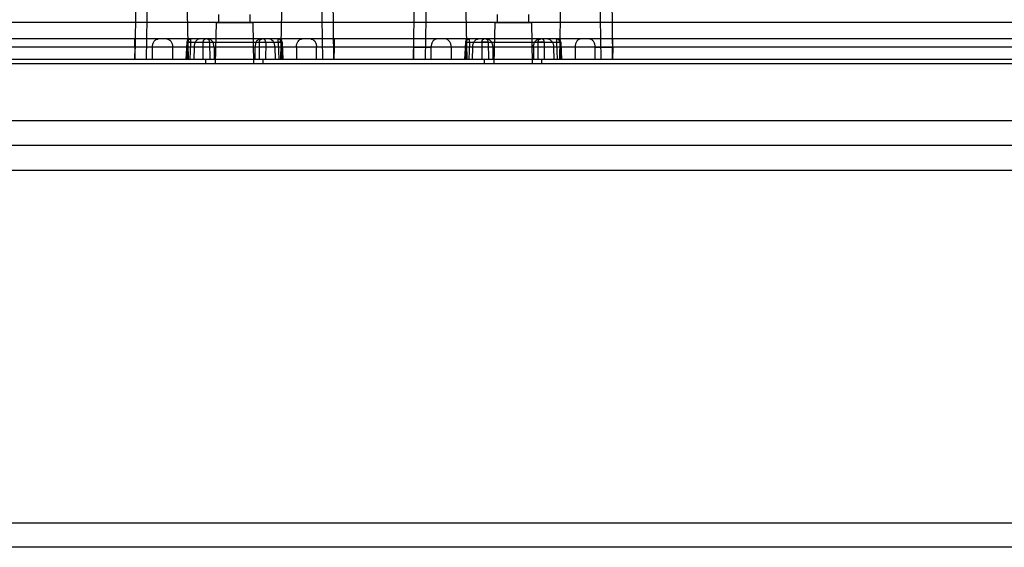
# Model space of a CAD drawing. Header units: millimetres. Extents: x 44 to 341, y 169 to 361.
# Tile 6 of 12: x 146 to 267, y 169 to 233. Entities that reach past the tile are written whole.
import ezdxf

# ---------------------------------------------------------------- set-up
doc = ezdxf.new("R2010")
doc.units = ezdxf.units.MM
doc.header["$LTSCALE"] = 34.457682
doc.layers.get('0').update_dxf_attribs({"linetype": 'CONTINUOUS'})

msp = doc.modelspace()

# ---------------------------------------------------------------- linework, layer by layer
at = {"color": 7, "linetype": 'Continuous'}
for p, q in [((165.07, 327.57), (166.91, 228.05)), ((178.23, 228.05), (180.07, 327.57)), ((197.37, 327.57), (195.84, 228.05)), ((199.07, 327.57), (200.91, 228.05)), ((214.07, 327.57), (212.23, 228.05)), ((217.3, 228.05), (215.77, 327.57)), ((161.9, 323.55), (160.43, 228.05)), ((161.84, 228.05), (163.31, 323.55)), ((181.83, 323.55), (183.3, 228.05)), ((184.71, 228.05), (183.24, 323.55)), ((194.43, 228.05), (195.89, 323.08)), ((217.25, 323.08), (218.71, 228.05)), ((170.67, 232.55), (170.65, 233.55)), ((174.47, 232.55), (174.49, 233.55)), ((204.67, 232.55), (204.65, 233.55)), ((208.47, 232.55), (208.49, 233.55)), ((325.36, 232.57), (58.99, 232.57)), ((170.32, 232.55), (170.23, 227.55)), ((170.32, 232.55), (174.82, 232.55)), ((174.82, 232.55), (174.91, 227.55)), ((204.32, 232.55), (204.23, 227.55)), ((204.32, 232.55), (208.82, 232.55)), ((208.82, 232.55), (208.91, 227.55)), ((324.53, 230.55), (47.3, 230.55)), ((308.41, 229.57), (75.24, 229.57)), ((160.42, 229.57), (160.42, 230.55)), ((160.42, 229.57), (160.43, 228.05)), ((160.43, 228.05), (160.44, 229.57)), ((160.44, 230.55), (160.44, 229.57)), ((162.55, 228.05), (162.56, 229.57)), ((165.01, 229.57), (165.02, 228.05)), ((166.74, 230.17), (166.65, 228.05)), ((166.89, 230.16), (166.8, 228.05)), ((166.89, 230.16), (178.25, 230.16)), ((167.15, 228.05), (167.24, 230.16)), ((167.24, 230.16), (167.24, 230.55)), ((167.64, 229.57), (167.62, 228.05)), ((168.77, 228.05), (168.76, 230.16)), ((169.54, 230.16), (169.55, 228.05)), ((170.08, 229.57), (170.09, 228.05)), ((175.06, 229.57), (175.05, 228.05)), ((175.59, 230.16), (175.58, 228.05)), ((176.38, 230.16), (176.37, 228.05)), ((177.5, 229.57), (177.52, 228.05)), ((177.89, 230.16), (177.89, 230.55)), ((177.89, 230.16), (177.98, 228.05)), ((178.25, 230.16), (178.34, 228.05)), ((178.39, 230.17), (178.48, 228.05)), ((180.13, 229.57), (180.12, 228.05)), ((182.59, 228.05), (182.58, 229.57)), ((184.7, 229.57), (184.7, 230.55)), ((184.71, 228.05), (184.7, 229.57)), ((184.72, 229.57), (184.71, 228.05)), ((184.72, 230.55), (184.72, 229.57)), ((194.42, 230.55), (194.42, 229.57)), ((194.42, 229.57), (194.43, 228.05)), ((194.43, 228.05), (194.44, 229.57)), ((194.44, 229.57), (194.44, 230.55)), ((196.55, 228.05), (196.56, 229.57)), ((199.01, 229.57), (199.02, 228.05)), ((200.74, 230.17), (200.65, 228.05)), ((200.8, 228.05), (200.89, 230.16)), ((200.89, 230.16), (212.25, 230.16)), ((201.24, 230.16), (201.15, 228.05)), ((201.24, 230.16), (201.24, 230.55)), ((201.62, 228.05), (201.64, 229.57)), ((202.76, 230.16), (202.77, 228.05)), ((203.54, 230.16), (203.55, 228.05)), ((204.08, 229.57), (204.09, 228.05)), ((209.06, 229.57), (209.05, 228.05)), ((209.59, 230.16), (209.58, 228.05)), ((211.5, 229.57), (211.52, 228.05)), ((211.89, 230.16), (211.89, 230.55)), ((211.98, 228.05), (211.89, 230.16)), ((212.25, 230.16), (212.34, 228.05)), ((212.39, 230.17), (212.48, 228.05)), ((214.13, 229.57), (214.12, 228.05)), ((216.59, 228.05), (216.58, 229.57)), ((218.7, 230.55), (218.7, 229.57)), ((218.71, 228.05), (218.7, 229.57)), ((218.72, 229.57), (218.71, 228.05)), ((218.72, 229.57), (218.72, 230.55)), ((339.07, 228.05), (45.07, 228.05)), ((45.77, 227.55), (338.37, 227.55)), ((169.08, 227.55), (169.07, 228.05)), ((176.06, 227.55), (176.07, 228.05)), ((203.08, 227.55), (203.07, 228.05)), ((210.06, 227.55), (210.07, 228.05)), ((340.35, 220.55), (43.57, 220.55)), ((325.17, 217.55), (58.97, 217.55)), ((53.77, 214.55), (330.37, 214.55)), ((45.77, 171.55), (338.37, 171.55)), ((338.37, 168.55), (45.77, 168.55))]:
    msp.add_line(p, q, dxfattribs=at)
for points in [[(167.14, 230.55), (166.95, 230.5), (166.8, 230.36), (166.74, 230.17)], [(178.39, 230.17), (178.33, 230.36), (178.19, 230.5), (177.99, 230.55)], [(201.14, 230.55), (200.95, 230.5), (200.8, 230.36), (200.74, 230.17)], [(212.39, 230.17), (212.34, 230.36), (212.19, 230.5), (211.99, 230.55)]]:
    msp.add_lwpolyline(points, dxfattribs=at)
for centre, radius, start, end in [((162.73, -1483.49), 1713.06, 89.92367, 90.07737), ((182.4, -1689.81), 1919.38, 89.93083, 90.06801), ((196.73, -1689.81), 1919.38, 89.93199, 90.06917), ((216.41, -1483.49), 1713.06, 89.92263, 90.07633)]:
    msp.add_arc(centre, radius, start, end, dxfattribs=at)
for points, knots in [([(162.56, 229.57), (162.23, 229.57), (161.53, 229.57), (160.82, 229.57), (160.44, 229.57)], [0, 0, 0, 0, 0.458803, 1, 1, 1, 1]), ([(162.56, 229.57), (162.56, 229.63), (162.57, 229.75), (162.61, 229.94), (162.67, 230.11), (162.76, 230.27), (162.86, 230.38), (162.94, 230.44), (163.03, 230.5), (163.13, 230.54), (163.22, 230.55), (163.27, 230.55)], [0, 0, 0, 0, 0.135672, 0.276393, 0.417595, 0.553997, 0.681437, 0.74115, 0.797997, 0.903381, 1, 1, 1, 1]), ([(164.3, 230.55), (164.4, 230.55), (164.59, 230.5), (164.82, 230.27), (164.97, 229.95), (165.01, 229.7), (165.01, 229.57)], [0, 0, 0, 0, 0.206631, 0.435178, 0.703663, 1, 1, 1, 1]), ([(167.24, 230.16), (167.17, 230.16), (167.01, 230.17), (166.91, 230.17), (166.72, 230.18), (166.81, 230.16), (166.85, 230.16), (166.89, 230.16)], [0, 0, 0, 0, 0.359233, 0.639448, 0.777744, 0.81008, 1, 1, 1, 1]), ([(166.89, 230.16), (166.89, 230.21), (166.9, 230.28), (166.94, 230.38), (166.97, 230.44), (167.02, 230.49), (167.07, 230.53), (167.12, 230.55), (167.16, 230.55), (167.17, 230.55)], [0, 0, 0, 0, 0.276021, 0.417363, 0.553844, 0.681245, 0.797813, 0.903298, 1, 1, 1, 1]), ([(168.35, 230.55), (168.25, 230.55), (168.05, 230.49), (167.82, 230.27), (167.68, 229.94), (167.64, 229.7), (167.64, 229.57)], [0, 0, 0, 0, 0.209776, 0.444863, 0.711936, 1, 1, 1, 1]), ([(168.76, 230.16), (168.76, 230.21), (168.77, 230.28), (168.81, 230.38), (168.84, 230.44), (168.89, 230.49), (168.94, 230.53), (168.99, 230.55), (169.03, 230.55), (169.05, 230.55)], [0, 0, 0, 0, 0.27603, 0.417375, 0.553857, 0.681257, 0.797823, 0.903303, 1, 1, 1, 1]), ([(168.76, 230.16), (168.83, 230.16), (168.97, 230.16), (169.17, 230.16), (169.37, 230.16), (169.49, 230.16), (169.54, 230.16)], [0, 0, 0, 0, 0.246004, 0.533402, 0.802558, 1, 1, 1, 1]), ([(169.54, 230.16), (169.54, 230.21), (169.53, 230.28), (169.49, 230.38), (169.44, 230.44), (169.39, 230.49), (169.33, 230.53), (169.27, 230.55), (169.22, 230.55), (169.2, 230.55)], [0, 0, 0, 0, 0.256491, 0.390947, 0.524399, 0.653665, 0.77673, 0.892103, 1, 1, 1, 1]), ([(170.08, 229.57), (170.07, 229.7), (170.04, 229.94), (169.89, 230.27), (169.66, 230.49), (169.46, 230.55), (169.37, 230.55)], [0, 0, 0, 0, 0.288064, 0.555137, 0.790224, 1, 1, 1, 1]), ([(175.77, 230.55), (175.68, 230.55), (175.48, 230.49), (175.25, 230.27), (175.1, 229.94), (175.06, 229.7), (175.06, 229.57)], [0, 0, 0, 0, 0.209776, 0.444863, 0.711936, 1, 1, 1, 1]), ([(175.59, 230.16), (175.6, 230.21), (175.61, 230.28), (175.65, 230.38), (175.69, 230.44), (175.75, 230.49), (175.81, 230.53), (175.87, 230.55), (175.92, 230.55), (175.94, 230.55)], [0, 0, 0, 0, 0.256493, 0.390949, 0.524401, 0.653667, 0.776731, 0.892104, 1, 1, 1, 1]), ([(175.59, 230.16), (175.65, 230.16), (175.77, 230.16), (175.97, 230.16), (176.18, 230.16), (176.31, 230.16), (176.38, 230.16)], [0, 0, 0, 0, 0.202473, 0.474821, 0.759766, 1, 1, 1, 1]), ([(176.38, 230.16), (176.37, 230.21), (176.36, 230.28), (176.33, 230.38), (176.29, 230.44), (176.25, 230.49), (176.2, 230.53), (176.15, 230.55), (176.11, 230.55), (176.09, 230.55)], [0, 0, 0, 0, 0.276023, 0.417366, 0.553846, 0.681247, 0.797815, 0.903299, 1, 1, 1, 1]), ([(177.5, 229.57), (177.5, 229.7), (177.46, 229.94), (177.31, 230.27), (177.08, 230.49), (176.89, 230.55), (176.79, 230.55)], [0, 0, 0, 0, 0.288064, 0.555137, 0.790224, 1, 1, 1, 1]), ([(178.25, 230.16), (178.29, 230.16), (178.33, 230.16), (178.42, 230.18), (178.22, 230.17), (178.12, 230.17), (177.97, 230.16), (177.89, 230.16)], [0, 0, 0, 0, 0.193438, 0.221186, 0.36577, 0.647196, 1, 1, 1, 1]), ([(178.25, 230.16), (178.25, 230.21), (178.24, 230.28), (178.2, 230.38), (178.17, 230.44), (178.12, 230.49), (178.07, 230.53), (178.02, 230.55), (177.98, 230.55), (177.97, 230.55)], [0, 0, 0, 0, 0.276026, 0.41737, 0.553851, 0.681252, 0.797818, 0.9033, 1, 1, 1, 1]), ([(180.13, 229.57), (180.13, 229.7), (180.16, 229.94), (180.31, 230.26), (180.53, 230.49), (180.74, 230.55), (180.83, 230.55)], [0, 0, 0, 0, 0.284026, 0.545419, 0.783798, 1, 1, 1, 1]), ([(181.87, 230.55), (181.91, 230.55), (182, 230.54), (182.11, 230.5), (182.2, 230.44), (182.28, 230.38), (182.37, 230.27), (182.47, 230.11), (182.53, 229.94), (182.57, 229.75), (182.58, 229.63), (182.58, 229.57)], [0, 0, 0, 0, 0.096619, 0.202003, 0.25885, 0.318563, 0.446003, 0.582405, 0.723607, 0.864328, 1, 1, 1, 1]), ([(184.7, 229.57), (184.32, 229.57), (183.61, 229.57), (182.9, 229.57), (182.58, 229.57)], [0, 0, 0, 0, 0.541206, 1, 1, 1, 1]), ([(194.44, 229.57), (194.82, 229.57), (195.53, 229.57), (196.23, 229.57), (196.56, 229.57)], [0, 0, 0, 0, 0.541206, 1, 1, 1, 1]), ([(197.27, 230.55), (197.22, 230.55), (197.13, 230.54), (197.03, 230.5), (196.94, 230.44), (196.86, 230.38), (196.76, 230.27), (196.67, 230.11), (196.61, 229.94), (196.57, 229.75), (196.56, 229.63), (196.56, 229.57)], [0, 0, 0, 0, 0.096619, 0.202003, 0.25885, 0.318563, 0.446003, 0.582405, 0.723607, 0.864328, 1, 1, 1, 1]), ([(199.01, 229.57), (199.01, 229.7), (198.98, 229.94), (198.83, 230.26), (198.6, 230.49), (198.4, 230.55), (198.3, 230.55)], [0, 0, 0, 0, 0.284026, 0.545419, 0.783798, 1, 1, 1, 1]), ([(200.89, 230.16), (200.85, 230.16), (200.81, 230.16), (200.72, 230.18), (200.92, 230.17), (201.01, 230.17), (201.17, 230.16), (201.24, 230.16)], [0, 0, 0, 0, 0.193438, 0.221186, 0.36577, 0.647196, 1, 1, 1, 1]), ([(200.89, 230.16), (200.89, 230.21), (200.9, 230.28), (200.94, 230.38), (200.97, 230.44), (201.02, 230.49), (201.07, 230.53), (201.12, 230.55), (201.16, 230.55), (201.17, 230.55)], [0, 0, 0, 0, 0.276026, 0.41737, 0.553851, 0.681252, 0.797818, 0.9033, 1, 1, 1, 1]), ([(201.64, 229.57), (201.64, 229.7), (201.68, 229.94), (201.82, 230.27), (202.05, 230.49), (202.25, 230.55), (202.35, 230.55)], [0, 0, 0, 0, 0.288064, 0.555137, 0.790224, 1, 1, 1, 1]), ([(202.76, 230.16), (202.76, 230.21), (202.77, 230.28), (202.81, 230.38), (202.84, 230.44), (202.89, 230.49), (202.94, 230.53), (202.99, 230.55), (203.03, 230.55), (203.05, 230.55)], [0, 0, 0, 0, 0.276023, 0.417366, 0.553846, 0.681247, 0.797815, 0.903299, 1, 1, 1, 1]), ([(203.54, 230.16), (203.49, 230.16), (203.37, 230.16), (203.17, 230.16), (202.96, 230.16), (202.83, 230.16), (202.76, 230.16)], [0, 0, 0, 0, 0.202473, 0.474821, 0.759766, 1, 1, 1, 1]), ([(203.54, 230.16), (203.54, 230.21), (203.53, 230.28), (203.49, 230.38), (203.44, 230.44), (203.39, 230.49), (203.33, 230.53), (203.27, 230.55), (203.22, 230.55), (203.2, 230.55)], [0, 0, 0, 0, 0.256493, 0.390949, 0.524401, 0.653667, 0.776731, 0.892104, 1, 1, 1, 1]), ([(203.37, 230.55), (203.46, 230.55), (203.66, 230.49), (203.89, 230.27), (204.04, 229.94), (204.07, 229.7), (204.08, 229.57)], [0, 0, 0, 0, 0.209776, 0.444863, 0.711936, 1, 1, 1, 1]), ([(209.06, 229.57), (209.06, 229.7), (209.1, 229.94), (209.25, 230.27), (209.48, 230.49), (209.68, 230.55), (209.77, 230.55)], [0, 0, 0, 0, 0.288064, 0.555137, 0.790224, 1, 1, 1, 1]), ([(209.59, 230.16), (209.6, 230.21), (209.61, 230.28), (209.65, 230.38), (209.69, 230.44), (209.75, 230.49), (209.81, 230.53), (209.87, 230.55), (209.92, 230.55), (209.94, 230.55)], [0, 0, 0, 0, 0.256491, 0.390947, 0.524399, 0.653665, 0.77673, 0.892103, 1, 1, 1, 1]), ([(210.38, 230.16), (210.31, 230.16), (210.17, 230.16), (209.96, 230.16), (209.77, 230.16), (209.65, 230.16), (209.59, 230.16)], [0, 0, 0, 0, 0.246004, 0.533402, 0.802558, 1, 1, 1, 1]), ([(210.38, 230.16), (210.37, 230.21), (210.36, 230.28), (210.33, 230.38), (210.29, 230.44), (210.25, 230.49), (210.2, 230.53), (210.15, 230.55), (210.11, 230.55), (210.09, 230.55)], [0, 0, 0, 0, 0.27603, 0.417375, 0.553857, 0.681257, 0.797823, 0.903303, 1, 1, 1, 1]), ([(210.38, 230.16), (210.37, 229.93), (210.37, 229.46), (210.37, 228.76), (210.37, 228.29), (210.37, 228.05)], [0, 0, 0, 0, 0.333577, 0.666936, 1, 1, 1, 1]), ([(210.79, 230.55), (210.89, 230.55), (211.08, 230.49), (211.31, 230.27), (211.46, 229.94), (211.5, 229.7), (211.5, 229.57)], [0, 0, 0, 0, 0.209776, 0.444863, 0.711936, 1, 1, 1, 1]), ([(211.89, 230.16), (211.97, 230.16), (212.13, 230.17), (212.23, 230.17), (212.42, 230.18), (212.33, 230.16), (212.29, 230.16), (212.25, 230.16)], [0, 0, 0, 0, 0.359233, 0.639448, 0.777744, 0.81008, 1, 1, 1, 1]), ([(212.25, 230.16), (212.25, 230.21), (212.24, 230.28), (212.2, 230.38), (212.17, 230.44), (212.12, 230.49), (212.07, 230.53), (212.02, 230.55), (211.98, 230.55), (211.97, 230.55)], [0, 0, 0, 0, 0.276021, 0.417363, 0.553844, 0.681245, 0.797813, 0.903298, 1, 1, 1, 1]), ([(214.83, 230.55), (214.74, 230.55), (214.55, 230.5), (214.32, 230.27), (214.17, 229.95), (214.13, 229.7), (214.13, 229.57)], [0, 0, 0, 0, 0.206631, 0.435178, 0.703663, 1, 1, 1, 1]), ([(216.58, 229.57), (216.58, 229.63), (216.57, 229.75), (216.53, 229.94), (216.47, 230.11), (216.37, 230.27), (216.28, 230.38), (216.2, 230.44), (216.11, 230.5), (216, 230.54), (215.91, 230.55), (215.87, 230.55)], [0, 0, 0, 0, 0.135672, 0.276393, 0.417595, 0.553997, 0.681437, 0.74115, 0.797997, 0.903381, 1, 1, 1, 1]), ([(216.58, 229.57), (216.9, 229.57), (217.61, 229.57), (218.32, 229.57), (218.7, 229.57)], [0, 0, 0, 0, 0.458803, 1, 1, 1, 1])]:
    msp.add_open_spline(points, degree=3, knots=knots, dxfattribs=at)

doc.saveas('drawing.dxf')
